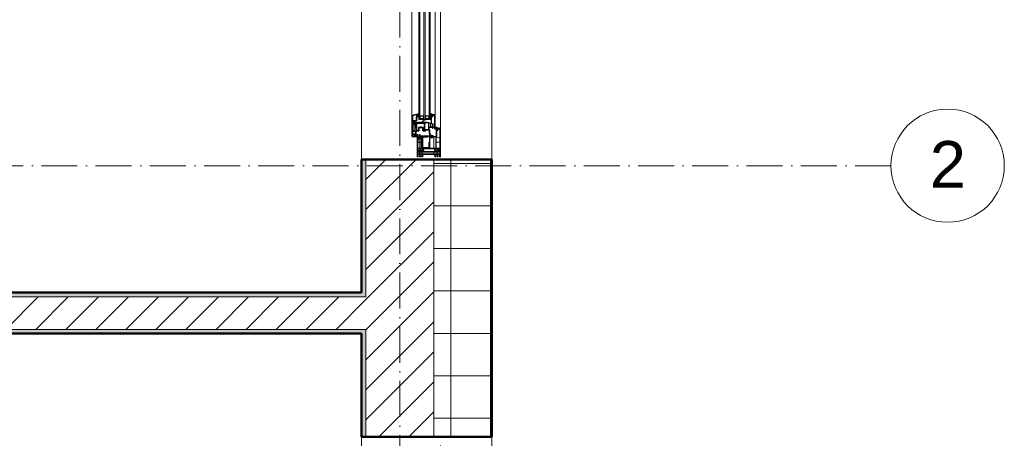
# Model space of a CAD drawing. Header units: millimetres. Extents: x -175722 to -110961, y 52375 to 104640.
# Tile 122 of 181: x -154603 to -154255, y 80613 to 80760. Entities that reach past the tile are written whole.
import ezdxf

# ---------------------------------------------------------------- set-up
doc = ezdxf.new("R2010")
doc.units = ezdxf.units.MM
doc.linetypes.add('Linia siatki', pattern=[19.05, 12.7, -3.175, 0, -3.175])
for name, color, linetype, lineweight in [('A-DETL-GENF', 92, 'Continuous', 5), ('A-GLAZ', 151, 'Continuous', 5), ('A-WALL', 113, 'Continuous', 5), ('A-WALL-PATT', 111, 'Continuous', 50), ('I-WALL', 2, 'Continuous', 5), ('S-GRID', 1, 'Continuous', 5), ('S-GRID-IDEN', 1, 'Continuous', 5)]:
    doc.layers.add(name, color=color, linetype=linetype, lineweight=lineweight)
doc.styles.add('Arial_2', font='arial.ttf', dxfattribs={"height": 100})
pattern_1 = [(37.5, (-124135.7194, 82209.6026), (-0.2031655, 6.2155416), [0.1676, -4.7356, 0.1676, -5.3162, -5.2419]), (37.5, (-124135.7194, 82209.6026), (-0.2031655, 6.2155416), [-10.3871, 0.1676, -5.0743]), (7.5, (-124135.719, 82209.603), (5.7089758, 9.103654), [0.1676, -2.4775, 0.1676, -4.2517, -1.6935]), (7.5, (-124135.719, 82209.603), (5.7089758, 9.103654), [-7.0645, 0.1676, -1.5259]), (327.5, (-124139.687, 82209.6026), (10.0456335, 0.0182419), [0.1676, -1.4453, 0.1676, -5.6388, -7.5806]), (327.5, (-124139.687, 82209.6026), (10.0456335, 0.0182419), [-7.4193, 0.1676, -7.413]), (317.5, (-124139.687, 82209.603), (9.697195, 2.831187), [0.1676, -0.6388, 0.1676, -3.6388, -4.3548]), (317.5, (-124139.687, 82209.603), (9.697195, 2.831187), [-4.6129, 0.1676, -4.1872])]
pattern_2 = [(45, (-124135.7194, 82209.603), (-5.3033009, 5.3033009), [])]

# ---------------------------------------------------------------- blocks, each defined once
blk = doc.blocks.new('Windows_Gealan_S9000_One-Piece-Window-Turn-Tilt - Windows_Gealan_S9000_One-Piece-Window-Turn-Tilt-2443781-PARTER')
at = {"layer": 'A-DETL-GENF'}
for p, q in [((668.6, 43.9), (666, 34.4)), ((668.9, 35.4), (669.4, 37.4)), ((670.3, 34.9), (669.3, 34.9)), ((670, 37.9), (674.8, 37.9)), ((670.3, 34.1), (670.3, 34.9)), ((673.8, 34.8), (670.3, 34.8)), ((670.3, 34.8), (670.3, 34)), ((671.2, 43.2), (670.5, 40.7)), ((671, 40.1), (674.8, 40.1)), ((674.7, 34.9), (673.8, 34.9)), ((673.8, 34.9), (673.8, 34.1)), ((673.8, 34.1), (673.8, 34.8)), ((750, 48.4), (674.3, 48.4)), ((702.3, 45.7), (674.3, 45.7)), ((675.3, 37.4), (675.3, 35.5)), ((677.5, 37.4), (677.5, 36.1)), ((678, 35.6), (698.4, 35.6)), ((700.7, 35.4), (702.8, 45)), ((703.8, 45), (701.4, 33.7)), ((717.6, 45.7), (704.6, 45.7)), ((718.1, 33.6), (718.1, 45.2)), ((718.8, 45.2), (718.8, 33.6)), ((739.3, 45.7), (719.3, 45.7)), ((739.8, 33.6), (739.8, 45.2)), ((742, 39.7), (742, 44.9)), ((742, 31.2), (742, 35.9)), ((742.5, 45.4), (746, 45.4)), ((742.5, 36.5), (746, 37.1)), ((750, 40.6), (742.6, 39.2)), ((746.2, 44.8), (743.2, 43.4)), ((743.2, 43.4), (745.2, 43.4)), ((745.2, 41.2), (743.2, 41.2)), ((743.2, 41.2), (746.2, 39.6)), ((745.2, 43.4), (746.2, 43.7)), ((746.2, 40.9), (745.2, 41.2)), ((746, 45.4), (746, 44.4)), ((746, 44.4), (750, 44.4)), ((746, 37.1), (746, 35.9)), ((746, 35.9), (750, 35.9)), ((751.1, 44.2), (746.2, 44.8)), ((746.2, 43.7), (751.1, 43.1)), ((751.1, 42.1), (746.2, 40.9)), ((746.2, 39.6), (751.1, 40.9)), ((750, 44.4), (750, 48.4)), ((750, 48.4), (750, 47.4)), ((770, 48.4), (750, 48.4)), ((750, 47.4), (751.1, 46.7)), ((750, 35.9), (750, 40.6)), ((751.1, 46.7), (751.1, 44.2)), ((751.1, 43.1), (751.1, 42.1)), ((751.1, 40.9), (751.1, -10)), ((753.4, 36.1), (753.4, 46.1)), ((753.4, 46.1), (759.7, 46.1)), ((759.7, 36.1), (753.4, 36.1)), ((753.4, 25.3), (753.4, 35.3)), ((753.4, 35.3), (759.7, 35.3)), ((759.7, 46.1), (759.7, 36.1)), ((759.7, 35.3), (759.7, 25.3)), ((762, 39.1), (762, 45.4)), ((762, 45.4), (766, 45.4)), ((770, 40.6), (762, 39.1)), ((762, 36.6), (766, 37.3)), ((762, 30.6), (762, 36.6)), ((766, 45.4), (766, 44.4)), ((766, 44.4), (770, 44.4)), ((766, 37.3), (766, 35.9)), ((766, 35.9), (769, 36.4)), ((770, 44.4), (770, 48.4)), ((770, 37.6), (770, 40.6)), ((617.9, 14.9), (617.4, 12.5)), ((617.8, 11.9), (621.6, 11.9)), ((621.3, 14.9), (617.9, 14.9)), ((620.6, 25.4), (618, 15.9)), ((618.8, 14.9), (621.3, 14.9)), ((620.8, 12.7), (621.6, 12.7)), ((620.9, 16.9), (621.4, 18.9)), ((622.3, 16.4), (621.3, 16.4)), ((621.3, 14.9), (622.3, 15.6)), ((622.3, 15.4), (621.3, 14.9)), ((622, 19.4), (626.8, 19.4)), ((622.3, 15.6), (622.3, 16.4)), ((625.8, 16.3), (622.3, 16.3)), ((622.3, 16.3), (622.3, 15.4)), ((622.5, 22.2), (623.2, 24.7)), ((626.8, 21.6), (623, 21.6)), ((624.1, 13.9), (624.9, 14.2)), ((624.9, 14.2), (633.3, 14.2)), ((626.8, 16.4), (625.8, 16.4)), ((625.8, 16.4), (625.8, 15.6)), ((625.8, 15.4), (625.8, 16.3)), ((625.8, 15.6), (626.8, 14.9)), ((626.8, 14.9), (625.8, 15.4)), ((625.8, 7.9), (625.8, -6.1)), ((672, 29.9), (626.3, 29.9)), ((626.3, 27.2), (654.3, 27.2)), ((626.8, 14.9), (650.5, 14.9)), ((633.9, 14.9), (626.8, 14.9)), ((632.1, 6.7), (627, 6.7)), ((627, 6.7), (627, -4.9)), ((627.3, 18.8), (627.3, 16.9)), ((629.5, 17.6), (629.5, 18.9)), ((650.5, 17.1), (630, 17.1)), ((634.4, 4.4), (632.1, 6.7)), ((635.6, 4.9), (632.6, 7.9)), ((634.4, -2.7), (634.4, 4.4)), ((635.6, -3.1), (635.6, 4.9)), ((650.9, 14.2), (648.1, 0.9)), ((648.1, 0.9), (648.1, -41.8)), ((651.4, 5.7), (650.3, 0.6)), ((650.3, 0.6), (650.3, -5.3)), ((651.8, 7.9), (652.9, 12.7)), ((673.9, 6.2), (652, 6.2)), ((664.3, 7.3), (652.3, 7.3)), ((654.8, 26.5), (652.7, 16.9)), ((654.3, 19.6), (653.2, 14.5)), ((653.4, 13.2), (664.3, 13.2)), ((653.7, 13.9), (664.3, 13.9)), ((655.9, 26.8), (654.7, 21.5)), ((664.3, 20.2), (655, 20.2)), ((655.2, 20.9), (664.3, 20.9)), ((664.3, 27.2), (656.3, 27.2)), ((664.8, 21.4), (664.8, 26.7)), ((664.8, 14.4), (664.8, 19.7)), ((664.8, 12.7), (664.8, 7.8)), ((665.9, 33.4), (665.2, 30.5)), ((669.3, 33.4), (665.9, 33.4)), ((666.8, 33.4), (669.3, 33.4)), ((667, 21.5), (667, 26.4)), ((667, 8.9), (667, 19.5)), ((667.5, 26.9), (672, 26.9)), ((670, 21), (667.5, 21)), ((667.5, 20), (670, 20)), ((677.5, 8.4), (667.5, 8.4)), ((669.5, 30.7), (668.6, 30.7)), ((669.3, 33.4), (670.3, 34.1)), ((670.3, 34), (669.3, 33.4)), ((670, 20), (670, 21)), ((672, 26.9), (672, 29.9)), ((672.7, 32.7), (675.3, 32.7)), ((673.8, 34.1), (674.8, 33.4)), ((674.8, 33.3), (673.8, 34.1)), ((674.4, -6.3), (674.4, 5.7)), ((674.8, 33.4), (698.2, 33.4)), ((675.8, 33.3), (674.8, 33.3)), ((675.7, 8.7), (677.4, 8.4)), ((677.8, 10.5), (675.8, 10.3)), ((676.6, -4.1), (676.6, 6.2)), ((676.9, 6.9), (677.5, 7.5)), ((677.4, 8.4), (680.4, 8.5)), ((677.5, 7.5), (677.5, 8.4)), ((693, 12.3), (680, 10.7)), ((680.4, 8.5), (695.3, 10.1)), ((693.9, 17.8), (693.5, 12.9)), ((694.7, 20), (693.9, 17.8)), ((695.3, 20.5), (694.7, 20)), ((695.3, 10.1), (696.1, 10.1)), ((696.1, 11.6), (695.5, 13.3)), ((696.1, 19.3), (695.6, 18.2)), ((695.6, 18.2), (696.1, 19.3)), ((695.9, 14), (696.9, 14)), ((697.4, 16.5), (696, 16.5)), ((696, 15.1), (697.4, 15.1)), ((698.9, 32.5), (696.1, 19.3)), ((696.1, 19.3), (696.1, 20.8)), ((696.1, 17.5), (697.1, 17.5)), ((696.9, 17.5), (696.1, 17.5)), ((696.1, 12.6), (696.1, -23.3)), ((696.1, 10.1), (696.1, 11.6)), ((697, 13.9), (696.4, 13.3)), ((697.6, 17.9), (697.6, 18.7)), ((697.6, 12.8), (697.6, 13.6)), ((698.1, 19.3), (700.1, 19.3)), ((700.1, 12.3), (698.1, 12.3)), ((699.7, 16.1), (698.3, 17.9)), ((698.3, 13.6), (699.7, 15.4)), ((698.3, 9.6), (698.3, -18.7)), ((718, 10.1), (698.8, 10.1)), ((698.8, -14), (698.8, 2.5)), ((698.8, 2.5), (700.8, 2.5)), ((699.4, 24.3), (698.9, 22.1)), ((701, 32), (699.7, 25.9)), ((739.4, 24.7), (699.8, 24.7)), ((700.2, 25.4), (739.4, 25.4)), ((700.6, 18.7), (700.6, 12.7)), ((700.8, 2.5), (700.8, -14)), ((739.4, 32.4), (701.5, 32.4)), ((701.9, 33.1), (717.6, 33.1)), ((702.8, 18.8), (702.8, 12.1)), ((703.7, 11.2), (739, 11.2)), ((718.5, 8.3), (718.5, 9.6)), ((719.3, 33.1), (739.3, 33.1)), ((719.5, 9.6), (719.5, 8.3)), ((739.2, 10.1), (720, 10.1)), ((720.3, 9.5), (736.8, 9.5)), ((720.3, 7.5), (720.3, 9.5)), ((736.8, 7.5), (720.3, 7.5)), ((737.3, -14), (737.3, 7)), ((739.3, 7), (739.3, -14)), ((739.8, 25.8), (739.8, 31.9)), ((739.8, 11.9), (739.8, 24.2)), ((739.8, -18.6), (739.8, 9.5)), ((742, 29.7), (749.1, 31)), ((742, 29.7), (749.1, 31)), ((746.9, 29.7), (742, 28.8)), ((742, 28.8), (742, 29.7)), ((746.9, 29.7), (742, 28.8)), ((742, 28.8), (742, 29.7)), ((742, -13.2), (742, 27.3)), ((750, 32.1), (742.6, 30.7)), ((742.6, 28), (746, 28.6)), ((746, 28.6), (746, 27.4)), ((746, 27.4), (749.5, 28)), ((746.9, 28.4), (746.9, 29.7)), ((746.9, 28.4), (746.9, 29.7)), ((749.1, 28.8), (746.9, 28.4)), ((749.1, 28.8), (746.9, 28.4)), ((749.1, 31), (749.1, 28.8)), ((749.1, 31), (749.1, 28.8)), ((749.1, 31), (749.1, 28.8)), ((750, 28.5), (750, 32.1)), ((759.7, 25.3), (753.4, 25.3)), ((753.4, 24.5), (753.4, -16.5)), ((759.7, 24.5), (753.4, 24.5)), ((759.7, 24.5), (753.4, 24.5)), ((753.4, 24.5), (753.4, -16.5)), ((759.7, -16.5), (759.7, 24.5)), ((770, 32.1), (762, 30.6)), ((762, -13.1), (762, 27.3)), ((762.8, 28.2), (766, 28.8)), ((766, 28.8), (766, 27.4)), ((766, 27.4), (769, 27.9)), ((770, 29.1), (770, 32.1)), ((617, -28.9), (618, -31)), ((619, -29.2), (617.7, -28.2)), ((618, -31.2), (618, -32.1)), ((618, -32.1), (621.9, -46.7)), ((621, -30.6), (618.5, -30.6)), ((618.7, -30.6), (621, -30.6)), ((620.9, -34.7), (620.4, -32.8)), ((620.9, -32.1), (622, -32.1)), ((621, -30.6), (622, -31.4)), ((622, -31.3), (621, -30.6)), ((622, -32.1), (622, -31.3)), ((622, -31.4), (622, -32.2)), ((625.5, -31.4), (626.5, -30.6)), ((626.5, -30.6), (625.5, -31.3)), ((625.5, -31.3), (625.5, -32.1)), ((625.5, -32.2), (625.5, -31.4)), ((625.5, -32.1), (628, -32.1)), ((625.8, -10.1), (625.8, -24.1)), ((627.5, -29.6), (626, -29.6)), ((626.5, -30.6), (628.8, -30.6)), ((629.3, -30.6), (626.5, -30.6)), ((627, -4.9), (632.1, -4.9)), ((632.1, -11.3), (627, -11.3)), ((627, -11.3), (627, -22.9)), ((627, -22.9), (632.1, -22.9)), ((628.7, -32.6), (629.2, -34.5)), ((631, -35.1), (629.9, -31.1)), ((632.1, -4.9), (634.4, -2.7)), ((634.4, -13.6), (632.1, -11.3)), ((632.1, -22.9), (634.4, -20.7)), ((632.6, -6.1), (635.6, -3.1)), ((635.6, -13.1), (632.6, -10.1)), ((632.6, -24.1), (635.6, -21.1)), ((634.4, -20.7), (634.4, -13.6)), ((635.6, -21.1), (635.6, -13.1)), ((648.1, -16.1), (648.1, -14.4)), ((650.3, -7.3), (650.3, -39.5)), ((650.8, -5.8), (652.8, -5.8)), ((652.8, -6.8), (650.8, -6.8)), ((650.8, -9.7), (650.8, -34.7)), ((652.8, -34.7), (652.8, -9.7)), ((677.3, -7.2), (653.3, -7.2)), ((653.3, -9.2), (677.3, -9.2)), ((665.8, -24), (664.4, -23.2)), ((664.5, -19), (665.9, -18.2)), ((665.7, -21.6), (665.7, -20.9)), ((666, -18), (666, -15.5)), ((666, -26.7), (666, -24.4)), ((668.2, -26.7), (668.2, -15.6)), ((668.7, -15), (672.5, -15)), ((672.5, -27.2), (668.7, -27.2)), ((670.7, -29.4), (668.7, -29.4)), ((674.8, -15), (678, -15)), ((678, -27.2), (674.8, -27.2)), ((677.5, -6.8), (674.9, -6.8)), ((676.3, -34.5), (676.3, -33.8)), ((677.3, -33.6), (676.5, -33.6)), ((677.3, -34.6), (676.5, -34.6)), ((679, -4.6), (677.2, -4.6)), ((677.3, -9.2), (677.3, -7.2)), ((677.8, -10.3), (677.8, -7.1)), ((677.8, -33.1), (677.8, -31.9)), ((678, -15), (678, -13)), ((678, -13), (680, -13)), ((678, -29.2), (678, -27.2)), ((680, -29.2), (678, -29.2)), ((680, -13), (680, -5.7)), ((680, -37.1), (680, -29.2)), ((696.1, -23.3), (692, -22.9)), ((692, -22.9), (692, -26.8)), ((692, -26.8), (697.5, -25.9)), ((693.5, -30.6), (692, -31.6)), ((692, -31.6), (692, -33.1)), ((693, -34.1), (750, -34.1)), ((699.2, -34.1), (693, -34.1)), ((696.8, -30.6), (693.5, -30.6)), ((696.8, -31.4), (696.8, -30.6)), ((699.2, -31.4), (696.8, -31.4)), ((698.3, -20.5), (698.3, -21.9)), ((705.6, -20.2), (698.5, -20.2)), ((698.8, -19.1), (718, -19.1)), ((699.8, -30.8), (699.2, -31.4)), ((699.8, -25.3), (699.8, -30.8)), ((701.3, -14.5), (736.8, -14.5)), ((736.8, -16.5), (701.3, -16.5)), ((702, -25.6), (702, -30.9)), ((702.2, -24.4), (705.6, -24.4)), ((705.5, -25.1), (702.5, -25.1)), ((702.5, -31.4), (705.5, -31.4)), ((706, -24), (706, -20.7)), ((706, -30.9), (706, -25.6)), ((706.7, -20.7), (706.7, -23.9)), ((706.7, -25.6), (706.7, -30.9)), ((718.2, -20.2), (707.2, -20.2)), ((707.2, -24.4), (718.2, -24.4)), ((718.2, -25.1), (707.2, -25.1)), ((714.9, -31.4), (718.2, -31.4)), ((718.5, -18.6), (718.5, -17.4)), ((718.7, -23.9), (718.7, -20.7)), ((718.7, -30.9), (718.7, -25.6)), ((719.4, -20.7), (719.4, -23.9)), ((719.4, -25.6), (719.4, -30.9)), ((719.5, -17.4), (719.5, -18.7)), ((739.3, -20.2), (719.9, -20.2)), ((719.9, -24.4), (739.3, -24.4)), ((739.3, -25.1), (719.9, -25.1)), ((719.9, -31.4), (739.3, -31.4)), ((720, -19.1), (739.3, -19.1)), ((739.8, -23.9), (739.8, -20.7)), ((739.8, -30.9), (739.8, -25.6)), ((746.9, -15.5), (742, -14.6)), ((742, -14.6), (742, -15.5)), ((742, -15.5), (749.1, -16.8)), ((742, -21.7), (742, -17)), ((746.9, -24), (742, -23.1)), ((742, -23.1), (742, -24)), ((742, -24), (749.1, -25.3)), ((742, -30.6), (742, -25.5)), ((746, -14.4), (742.5, -13.8)), ((746, -22.9), (742.5, -22.3)), ((746, -31.1), (742.5, -31.1)), ((742.6, -16.5), (750, -17.8)), ((742.6, -25), (750, -26.3)), ((743.4, -12.7), (744.9, -14.2)), ((751.1, -10), (743.6, -12)), ((745.5, -14), (745.8, -13.2)), ((745.8, -13.2), (751.1, -11.7)), ((749.5, -13.8), (746, -13.1)), ((746, -13.1), (746, -14.4)), ((750, -21.6), (746, -21.6)), ((746, -21.6), (746, -22.9)), ((750, -30.1), (746, -30.1)), ((746, -30.1), (746, -31.1)), ((749.1, -14.6), (746.9, -14.2)), ((746.9, -14.2), (746.9, -15.5)), ((749.1, -22.5), (746.9, -22.5)), ((746.9, -22.5), (746.9, -24)), ((749.1, -16.8), (749.1, -14.6)), ((749.1, -25.3), (749.1, -22.5)), ((751.1, -23.9), (749.2, -26.5)), ((749.2, -29.9), (751.1, -32.5)), ((751.1, -14.3), (750, -15.4)), ((750, -17.8), (750, -14.4)), ((750, -15.4), (751.1, -16.5)), ((750, -26.3), (750, -21.6)), ((750, -34.1), (750, -30.1)), ((751.1, -32.5), (750, -33.1)), ((750, -33.1), (750, -34.1)), ((750, -34.1), (770, -34.1)), ((750.1, -26.7), (751.1, -25.3)), ((751.1, -31.2), (750.1, -29.8)), ((751.1, -11.7), (751.1, -14.3)), ((751.1, -16.5), (751.1, -32.5)), ((751.1, -25.3), (751.1, -23.9)), ((751.1, -32.5), (751.1, -31.2)), ((753.4, -16.5), (759.7, -16.5)), ((759.7, -17.7), (753.4, -17.7)), ((753.4, -17.7), (753.4, -24.4)), ((753.4, -24.4), (759.7, -24.4)), ((759.7, -25.2), (753.4, -25.2)), ((753.4, -25.2), (753.4, -31.8)), ((753.4, -31.8), (759.7, -31.8)), ((759.7, -24.4), (759.7, -17.7)), ((759.7, -31.8), (759.7, -25.2)), ((762, -22.4), (762, -16.4)), ((762, -16.4), (770, -17.8)), ((766, -23.1), (762, -22.4)), ((762, -31.1), (762, -24.9)), ((762, -24.9), (770, -26.3)), ((766, -31.1), (762, -31.1)), ((766, -14.6), (762.8, -14)), ((769, -13.7), (766, -13.1)), ((766, -13.1), (766, -14.6)), ((770, -21.6), (766, -21.6)), ((766, -21.6), (766, -23.1)), ((770, -30.1), (766, -30.1)), ((766, -30.1), (766, -31.1)), ((770, -17.8), (770, -14.9)), ((770, -26.3), (770, -21.6)), ((770, -34.1), (770, -30.1)), ((628.7, -35.1), (621.5, -35.1)), ((623.8, -46.2), (621.5, -37.6)), ((622, -36.9), (629.5, -36.9)), ((641.3, -49.1), (627.7, -49.1)), ((627.7, -51.1), (644, -51.1)), ((629.5, -36.9), (630.4, -37.4)), ((630.4, -37.4), (640, -37.4)), ((643.7, -35.6), (631.6, -35.6)), ((640.5, -37.8), (641.7, -42.5)), ((643.4, -42.3), (641.8, -36.6)), ((641.8, -36.6), (643.7, -36.6)), ((641.9, -43.8), (641.9, -48.5)), ((643.5, -45.5), (643.5, -43.5)), ((650.4, -44.2), (643.5, -45.5)), ((643.7, -36.6), (643.7, -35.6)), ((644, -51.1), (643.9, -48.9)), ((643.9, -48.9), (647.5, -49.3)), ((648.1, -41.8), (644, -41.4)), ((644, -41.4), (644, -45.3)), ((650, -45.5), (644, -46.6)), ((644, -46.6), (644, -47.7)), ((644, -47.7), (647.2, -48.1)), ((645.7, -49), (644, -50.1)), ((645, -52.6), (697.5, -52.6)), ((648.8, -49), (645.7, -49)), ((647.2, -48.1), (650, -46.5)), ((647.5, -49.3), (651, -47.3)), ((648.8, -49.8), (648.8, -49)), ((651.2, -49.8), (648.8, -49.8)), ((650, -46.5), (650, -45.5)), ((650.8, -40), (658.6, -39.3)), ((651, -47.3), (651, -44.7)), ((651.8, -49.3), (651.2, -49.8)), ((651.8, -43.8), (651.8, -49.3)), ((652.9, -41.1), (653.8, -41.8)), ((677.9, -38.6), (653, -40.8)), ((677.3, -35.2), (653.3, -35.2)), ((653.3, -37.2), (677.3, -37.2)), ((654.5, -43.8), (654.5, -43.2)), ((654.5, -45.5), (654.5, -49.4)), ((655, -44.3), (678.4, -44.3)), ((678.4, -45), (655, -45)), ((655, -49.9), (678.4, -49.9)), ((658.8, -39), (658.8, -37.4)), ((659.6, -37.3), (659, -37.3)), ((659.8, -37.5), (659.8, -39)), ((660, -39.2), (677.4, -37.6)), ((677.3, -37.2), (677.3, -35.2)), ((677.8, -37.3), (677.8, -35.1)), ((678.9, -43.8), (678.9, -39.5)), ((678.9, -49.4), (678.9, -45.5)), ((680.4, -40.3), (680.4, -49.4)), ((691.6, -37.6), (680.5, -37.6)), ((688.4, -39.8), (680.9, -39.8)), ((680.9, -49.9), (688.4, -49.9)), ((688.9, -49.4), (688.9, -40.3)), ((689.9, -49.4), (689.9, -45.3)), ((690.4, -44.8), (696.8, -44.8)), ((696.8, -49.9), (690.4, -49.9)), ((690.5, -37.7), (691.6, -37.7)), ((693.4, -37), (691.1, -37)), ((691.1, -42.1), (691.1, -39.1)), ((691.1, -39.1), (692.6, -39.1)), ((692.6, -38.4), (691.6, -37.6)), ((691.6, -37.7), (692.6, -38.2)), ((697.1, -42.6), (691.6, -42.6)), ((692.6, -38.2), (692.6, -39.1)), ((692.6, -39.1), (692.6, -38.4)), ((692.6, -39.1), (696.1, -39.1)), ((693.3, -34.8), (695.5, -34.8)), ((695.8, -36), (695, -35.9)), ((697.1, -36.7), (695, -36.5)), ((698.6, -37.1), (695, -37.1)), ((695.5, -34.8), (696, -35.4)), ((697.1, -37.6), (696.1, -38.3)), ((696.1, -38.2), (697.1, -37.7)), ((696.1, -39.1), (696.1, -38.2)), ((696.1, -38.3), (696.1, -39.1)), ((696.1, -39.1), (697.6, -39.1)), ((697, -35.5), (697.6, -36)), ((700, -37.6), (697.1, -37.6)), ((697.1, -37.7), (699.5, -37.7)), ((698.9, -34.9), (697.2, -34.9)), ((697.3, -45.3), (697.3, -49.4)), ((697.6, -39.1), (697.6, -42.1)), ((698.6, -36.3), (698.6, -37.1)), ((699.5, -37.7), (699.8, -34.8)), ((700, -50.1), (700, -37.6))]:
    blk.add_line(p, q, dxfattribs=at)
for centre, radius, start, end in [((674.3, 42.4), 6, 90, 165), ((669.3, 35.3), 0.449, 165, 270), ((670, 37.2), 0.672, 90, 165), ((671, 40.6), 0.5, 165, 270), ((674.3, 42.4), 3.3, 90, 165), ((674.7, 35.5), 0.611, 270, 360), ((674.8, 37.4), 2.7, 360, 90), ((674.8, 37.4), 0.5, 0, 90), ((678, 36.1), 0.5, 180, 270), ((698.4, 32.9), 2.7, 55.6149, 90), ((700.2, 35.5), 0.5, 235.6149, 348), ((702.3, 45.2), 0.5, 348, 90), ((704.6, 44.9), 0.797, 90, 168), ((717.6, 45.2), 0.5, 0, 90), ((719.3, 45.2), 0.5, 90, 180), ((739.3, 45.2), 0.5, 0, 90), ((742.5, 44.9), 0.5, 90, 180), ((742.5, 39.7), 0.5, 180, 280), ((742.6, 35.9), 0.587, 100, 180), ((768.8, 37.6), 1.25, 280, 0), ((617.8, 12.4), 0.5, 167.3698, 270), ((618.8, 15.7), 0.84, 165, 270), ((620.8, 13.3), 0.655, 56.164, 270), ((626.3, 23.9), 6, 90, 165), ((621.3, 16.8), 0.457, 165, 270), ((627.7, 23.6), 11.7, 236.164, 247.8748), ((622, 18.7), 0.632, 90, 165), ((621.6, 31.9), 19.2, 270, 275.1538), ((621.6, 31.9), 20, 270, 279.4614), ((623, 22.1), 0.5, 165, 270), ((626.3, 23.9), 3.3, 90, 165), ((624.3, 13.6), 0.364, 120, 247.0046), ((632, 31.9), 20.2, 247.0046, 249.5002), ((624.8, 12.5), 0.4, 279.4614, 70.1466), ((626.8, 18.9), 2.7, 0, 90), ((626.8, 18.8), 0.503, 360, 90), ((626.8, 16.9), 0.502, 270, 360), ((630, 17.6), 0.5, 180, 270), ((633.3, 14.8), 0.611, 270, 8.4322), ((650.5, 14.4), 2.7, 55.8788, 90), ((650.5, 14.4), 0.5, 348, 90), ((652, 5.5), 0.616, 90, 168), ((652.3, 7.8), 0.5, 168, 270), ((652.2, 17), 0.5, 235.8788, 348), ((653.4, 12.6), 0.522, 90, 168), ((653.7, 14.4), 0.5, 168, 270), ((654.3, 26.7), 0.5, 348, 90), ((655, 19.4), 0.706, 90, 168), ((655.2, 21.4), 0.5, 168, 270), ((656.3, 26.7), 0.429, 90, 168), ((664.3, 26.7), 0.5, 0, 90), ((664.3, 21.4), 0.5, 270, 0), ((664.3, 19.7), 0.5, 0, 90), ((664.3, 14.4), 0.5, 270, 0), ((664.3, 12.7), 0.5, 0, 90), ((664.3, 7.8), 0.528, 270, 0), ((665.7, 30.4), 0.5, 167.3698, 240.6771), ((666.8, 34.2), 0.826, 165, 270), ((667.5, 26.4), 0.5, 90, 180), ((667.5, 21.5), 0.5, 180, 270), ((667.5, 19.5), 0.5, 90, 180), ((667.5, 8.9), 0.5, 180, 270), ((668.6, 31.6), 0.911, 56.415, 270), ((675.6, 42.1), 11.7, 236.415, 250.9447), ((669.5, 49.9), 19.2, 270, 276.8453), ((669.5, 49.9), 20, 275.6642, 281.3285), ((671.8, 30.9), 0.114, 276.8453, 70.9447), ((672.7, 32.1), 0.579, 90, 248.7132), ((675.7, 39.8), 8.9, 248.7132, 255.3538), ((673.3, 30.7), 0.5, 281.3285, 75.3538), ((673.9, 5.7), 0.5, 0, 90), ((675.8, 9.5), 0.837, 93.2146, 258.9607), ((675.3, 33.3), 0.6, 270, 9.4413), ((677.6, 6.2), 1.01, 135, 180), ((677.9, 9.4), 1.09, 46.5231, 93.2146), ((679, 10.5), 0.5, 226.5231, 327.3321), ((680.2, 9.7), 0.924, 97.3726, 147.3321), ((692.9, 13), 0.643, 277.3726, 355.513), ((696, 19.8), 1.02, 85.6787, 135), ((696, 15.8), 0.7, 90, 270), ((695.9, 13.5), 0.5, 91.0535, 199.2148), ((696.1, 18), 0.5, 157.8461, 268.9465), ((696.1, 18), 0.5, 157.8461, 268.9465), ((697.1, 12.6), 0.978, 132.3501, 180), ((696.9, 18.3), 0.82, 268.9465, 325.1865), ((696.9, 13.2), 0.82, 34.8135, 91.0535), ((697.3, 13.6), 0.346, 0, 132.3501), ((697.1, 17.9), 0.455, 259.2528, 0), ((697.4, 15.8), 0.7, 270, 90), ((698.1, 18.7), 0.523, 90, 180), ((697.9, 17.6), 0.431, 40.1698, 145.1865), ((697.9, 13.9), 0.431, 214.8135, 319.8302), ((698.1, 12.8), 0.504, 180, 270), ((698.2, 32.6), 0.727, 348, 90), ((698.8, 9.6), 0.5, 90, 180), ((699.5, 21.9), 0.551, 168, 281.2558), ((699.8, 24.2), 0.43, 90, 168), ((700.1, 18.8), 2.7, 0, 101.2558), ((700.2, 25.8), 0.464, 168, 270), ((699.4, 15.8), 0.5, 312.7094, 47.2906), ((700.1, 18.7), 0.511, 360, 90), ((700.1, 12.7), 0.497, 270, 0), ((701.5, 31.8), 0.502, 90, 168), ((701.9, 33.6), 0.5, 168, 270), ((703.7, 12.1), 0.929, 180, 270), ((717.6, 33.6), 0.5, 270, 0), ((718, 9.6), 0.5, 0, 90), ((719, 8.3), 0.5, 180, 0), ((719.3, 33.6), 0.5, 180, 270), ((720, 9.6), 0.5, 90, 180), ((736.8, 7), 2.5, 360, 90), ((736.8, 7), 0.5, 0, 90), ((739, 11.9), 0.798, 270, 0), ((739.2, 9.5), 0.559, 0, 90), ((739.3, 33.6), 0.5, 270, 0), ((739.4, 31.9), 0.439, 0, 90), ((739.4, 25.8), 0.442, 270, 0), ((739.4, 24.2), 0.448, 0, 90), ((742.5, 31.2), 0.5, 180, 280), ((742.7, 27.3), 0.691, 100, 180), ((749.4, 28.5), 0.566, 280, 0), ((763, 27.3), 1, 100, 180), ((768.8, 29.1), 1.25, 280, 360), ((617.4, -28.6), 0.494, 58.8215, 209.9742), ((618.7, -31.4), 0.825, 88.4007, 145.5993), ((618.5, -31.2), 0.529, 90, 180), ((623, -13), 16.7, 255.7835, 264.1888), ((620.9, -32.6), 0.5, 90, 195), ((621.6, -33.1), 1.03, 67.8487, 167.3013), ((621.5, -34.5), 0.628, 195, 270), ((621.6, -33.1), 1.03, 252.5465, 295.1691), ((623.7, -25.4), 4.81, 241.2886, 299.054), ((623.6, -35.6), 2.16, 41.6463, 135.4955), ((623.2, -28.8), 0.514, 97.6887, 280.1045), ((625.2, -43.6), 15.4, 79.1305, 97.6887), ((624.8, -37.8), 8.62, 71.3755, 100.1045), ((625.8, -33.2), 1.09, 238.0208, 104.9613), ((628, -32.8), 0.653, 15, 90), ((627.6, -30.1), 1.78, 1.9428, 72.1213), ((628.7, -34.6), 0.5, 270, 15), ((628.8, -30.1), 0.542, 270, 1.9428), ((629.3, -31.2), 0.624, 15, 90), ((640.3, -5.8), 0.25, 352.6392, 172.6392), ((649.8, -6.2), 9.71, 177.4591, 243.9503), ((649.6, -5.9), 8.98, 179.8874, 250.7793), ((642.4, -21.4), 7.18, 44.9256, 63.9503), ((646.9, -13.5), 0.862, 250.7793, 315.3386), ((647.8, -14.4), 0.342, 360, 135.3386), ((647.7, -16.1), 0.373, 224.9256, 360), ((650.8, -5.3), 0.5, 180, 270), ((650.8, -7.3), 0.5, 90, 180), ((653.3, -9.7), 2.5, 90, 180), ((653.3, -34.7), 2.5, 180, 270), ((652.8, -6.3), 0.5, 270, 90), ((653.3, -9.7), 0.5, 90, 180), ((653.3, -34.7), 0.5, 180, 270), ((664.7, -22.7), 0.554, 71.2756, 238), ((664.8, -19.5), 0.595, 122, 272.3759), ((665, -21.6), 0.651, 251.2756, 0), ((664.9, -20.9), 0.802, 0, 92.3759), ((665.5, -24.4), 0.467, 0, 58), ((665.7, -18), 0.284, 302, 0), ((668.7, -15.5), 2.7, 79.1829, 180), ((668.7, -26.7), 2.7, 180, 270), ((668.7, -15.6), 0.512, 90, 180), ((668.7, -26.7), 0.535, 180, 270), ((670.3, -7.1), 5.9, 259.1829, 292.4698), ((670.7, -35.6), 6.14, 70.6401, 90), ((672.5, -13.8), 1.22, 270, 310.9509), ((672.5, -28.5), 1.22, 49.0491, 90), ((673.6, -15), 2.7, 65.257, 112.4698), ((673.6, -27.2), 2.7, 250.6401, 294.743), ((673.7, -15.2), 0.602, 48.0767, 130.9509), ((673.7, -27.1), 0.602, 229.0491, 311.9233), ((674.8, -13.9), 1.14, 228.0767, 270), ((674.8, -28.4), 1.14, 90, 131.9233), ((674.9, -6.3), 0.5, 180, 270), ((674.9, -12.1), 0.5, 245.257, 341.5112), ((674.9, -30.2), 0.5, 18.4888, 114.743), ((677.5, -13), 2.2, 94.9905, 161.5112), ((677.5, -29.3), 2.2, 198.4888, 267.4012), ((676.8, -34.1), 0.5, 90, 270), ((676.5, -33.8), 0.166, 90, 180), ((676.5, -34.5), 0.156, 180, 270), ((677.2, -4.1), 0.575, 180, 270), ((677.3, -10.3), 0.538, 274.9905, 0), ((677.3, -33.1), 0.5, 270, 0), ((677.3, -35.1), 0.5, 0, 90), ((677.4, -31.9), 0.419, 0, 87.4012), ((677.5, -7.1), 0.297, 0, 90), ((679, -5.7), 1, 0, 90), ((693, -33.1), 1, 180, 270), ((693, -34.6), 0.425, 90, 320.0547), ((698.7, -25.8), 1.25, 28.3576, 181.7838), ((698.8, -18.7), 0.487, 180, 270), ((698.5, -20.5), 0.227, 90, 180), ((698.8, -21.9), 0.469, 180, 268.9952), ((701.3, -14), 2.5, 180, 270), ((698.7, -25.8), 3.45, 28.9504, 88.9952), ((699.2, -34.7), 0.6, 355.5415, 90), ((701.3, -14), 0.5, 180, 270), ((702.2, -23.9), 0.523, 208.9504, 270), ((702.5, -25.6), 0.5, 90, 180), ((702.5, -30.9), 0.5, 180, 270), ((705.5, -25.6), 0.5, 0, 90), ((705.5, -30.9), 0.5, 270, 0), ((705.6, -20.7), 0.439, 0, 90), ((705.6, -24), 0.447, 270, 0), ((707.2, -20.7), 0.5, 90, 180), ((707.2, -23.9), 0.5, 180, 270), ((707.2, -25.6), 0.5, 90, 180), ((707.2, -30.9), 0.5, 180, 270), ((707.5, -30.5), 0.965, 253.3687, 319.9252), ((709, -31.5), 0.8, 25.3317, 156.8382), ((710.2, -30.9), 0.5, 205.3317, 334.6683), ((711.3, -31.5), 0.8, 25.3317, 154.6683), ((712.5, -30.9), 0.5, 205.3317, 334.6683), ((713.7, -31.5), 0.8, 24.7552, 154.6683), ((714.9, -30.9), 0.557, 204.7552, 270), ((718, -18.6), 0.517, 270, 0), ((718.2, -20.7), 0.5, 0, 90), ((718.2, -23.9), 0.5, 270, 0), ((718.2, -25.6), 0.5, 0, 90), ((718.2, -30.9), 0.5, 270, 0), ((719, -17.4), 0.5, 0, 180), ((719.9, -20.7), 0.5, 90, 180), ((719.9, -23.9), 0.5, 180, 270), ((719.9, -25.6), 0.5, 90, 180), ((719.9, -30.9), 0.5, 180, 270), ((720, -18.7), 0.482, 180, 270), ((736.8, -14), 2.5, 270, 0), ((736.8, -14), 0.5, 270, 0), ((739.3, -18.6), 0.55, 270, 0), ((739.3, -20.7), 0.5, 0, 90), ((739.3, -23.9), 0.5, 270, 0), ((739.3, -25.6), 0.5, 0, 90), ((739.3, -30.9), 0.5, 270, 0), ((742.6, -13.2), 0.587, 180, 260), ((742.5, -17), 0.5, 80, 180), ((742.6, -21.7), 0.631, 180, 260), ((742.5, -25.5), 0.5, 80, 180), ((742.5, -30.6), 0.5, 180, 270), ((743.7, -12.4), 0.38, 105, 224.5059), ((745.2, -13.9), 0.406, 224.5059, 343.3737), ((749.8, -28.2), 1.8, 109.1122, 250.8335), ((749.8, -28.2), 1, 111.7868, 248.2132), ((749, -26.2), 1.22, 291.7868, 334.3023), ((749, -30.3), 1.22, 25.6977, 68.2132), ((749.4, -14.4), 0.619, 0, 80), ((763, -13.1), 0.959, 180, 260), ((768.8, -14.9), 1.25, 360, 80), ((622, -37.4), 0.5, 90, 195), ((627.7, -45.1), 6, 195, 270), ((627.7, -45.1), 4, 195, 270), ((631.6, -35), 0.643, 195, 270), ((640, -37.9), 0.479, 15, 90), ((641.3, -48.5), 0.6, 270, 0), ((636.9, -43.8), 5, 0, 15), ((639.2, -43.5), 4.35, 0, 15), ((645, -51.6), 1, 180, 270), ((650.7, -44.3), 1.25, 28.3576, 167.836), ((650.8, -39.5), 0.5, 180, 275), ((650.5, -44.7), 0.481, 0, 100), ((653, -41), 0.185, 95, 236.5318), ((652.7, -43.2), 1.76, 0, 53), ((655, -43.8), 0.5, 180, 270), ((655, -45.5), 0.5, 90, 180), ((655, -49.4), 0.5, 180, 270), ((658.6, -39), 0.24, 275, 0), ((659, -37.4), 0.175, 90, 180), ((659.6, -37.5), 0.206, 0, 90), ((660, -39), 0.166, 180, 275), ((677.4, -37.3), 0.385, 275, 0), ((678, -39.5), 0.896, 0, 95), ((678.4, -43.8), 0.5, 270, 0), ((678.4, -45.5), 0.5, 0, 90), ((678.4, -49.4), 0.5, 270, 0), ((680.5, -37.1), 0.5, 180, 270), ((680.9, -40.3), 0.5, 90, 180), ((680.9, -49.4), 0.5, 180, 270), ((688.4, -40.3), 0.5, 0, 90), ((688.4, -49.4), 0.5, 270, 0), ((690.4, -45.3), 0.5, 90, 180), ((690.4, -49.4), 0.5, 180, 270), ((691.1, -37.6), 0.61, 90, 188.4868), ((691.6, -42.1), 0.5, 180, 270), ((693.4, -36.2), 0.719, 270, 344.0807), ((694.9, -36.6), 0.775, 82.9509, 164.0807), ((695, -36.8), 0.3, 82.9509, 270), ((695.8, -35.7), 0.314, 262.9509, 50.4217), ((696.8, -45.3), 0.5, 0, 90), ((696.8, -49.4), 0.5, 270, 0), ((697.2, -35.2), 0.339, 90, 230.0083), ((697.2, -36.2), 0.529, 262.9509, 25.6796), ((697.1, -42.1), 0.5, 270, 0), ((697.5, -50.1), 2.5, 270, 0), ((699.4, -36.3), 0.747, 112.3834, 175.5415), ((698.9, -35.3), 0.402, 292.3834, 90)]:
    blk.add_arc(centre, radius, start, end, dxfattribs=at)
at = {"layer": 'A-GLAZ'}
for p, q in [((780, 230), (-780, 230)), ((-750, 48.4), (750, 48.4)), ((-639, 29.9), (639, 29.9)), ((639, 11.9), (-639, 11.9)), ((-639, 7.9), (639, 7.9)), ((639, -28.1), (639, 11.9)), ((-639, -6.1), (639, -6.1)), ((-639, -10.1), (639, -10.1)), ((-639, -24.1), (639, -24.1)), ((-639, -28.1), (639, -28.1)), ((-652.3, -52.6), (645, -52.6)), ((-780, -230), (780, -230))]:
    blk.add_line(p, q, dxfattribs=at)
blk = doc.blocks.new('Siatka - 4 mm-108067-PARTER')
at = {"layer": 'S-GRID-IDEN'}
blk.add_circle((0, 0), 4, dxfattribs=at)
blk = doc.blocks.new('1')
at = {"layer": 'A-WALL-PATT', "lineweight": 5}
h = blk.add_hatch(dxfattribs=at)
h.set_pattern_fill('FP_1', color=256, scale=0.1, style=0, pattern_type=2)
h.set_pattern_definition(pattern_1)
h.paths.add_polyline_path([(-150288.15, 84717.75), (-150287.65, 84717.75), (-150287.65, 84887.25), (-150288.15, 84887.25), (-150288.15, 84737.75)])
h.paths.add_polyline_path([(-150287.65, 85043.25), (-150287.65, 85141.25), (-150288.15, 85141.25), (-150288.15, 85043.25)])
h.paths.add_polyline_path([(-150287.65, 85297.25), (-150287.65, 85395.25), (-150288.15, 85395.25), (-150288.15, 85297.25)])
h.paths.add_polyline_path([(-150288.15, 85551.25), (-150287.65, 85551.25), (-150287.65, 85649.25), (-150288.15, 85649.25)])
h.paths.add_polyline_path([(-150287.65, 85805.25), (-150287.65, 85903.25), (-150288.15, 85903.25), (-150288.15, 85805.25)])
h.paths.add_polyline_path([(-150288.15, 86059.25), (-150287.65, 86059.25), (-150287.65, 86509.25), (-150288.15, 86509.25), (-150288.15, 86508.75)])
h = blk.add_hatch(dxfattribs=at)
h.set_pattern_fill('FP_2', color=256, scale=0.1, style=0, pattern_type=2)
h.set_pattern_definition([(0, (-124135.72, 82209.603), (0, 15), []), (90, (-124135.72, 82209.603), (-15, 9e-16), [])])
h.paths.add_polyline_path([(-150288.15, 84737.75), (-150288.15, 84887.25), (-150308.15, 84887.25), (-150308.15, 84737.75), (-150301, 84737.75)])
h.paths.add_polyline_path([(-150308.15, 85043.25), (-150288.15, 85043.25), (-150288.15, 85141.25), (-150308.15, 85141.25), (-150308.15, 85067.25)])
h.paths.add_polyline_path([(-150301, 85297.25), (-150288.15, 85297.25), (-150288.15, 85395.25), (-150308.15, 85395.25), (-150308.15, 85297.25)])
h.paths.add_polyline_path([(-150308.15, 85551.25), (-150288.15, 85551.25), (-150288.15, 85649.25), (-150308.15, 85649.25), (-150308.15, 85567.1)])
h.paths.add_polyline_path([(-150308.15, 85805.25), (-150288.15, 85805.25), (-150288.15, 85903.25), (-150308.15, 85903.25), (-150308.15, 85900.34)])
h.paths.add_polyline_path([(-150288.15, 86059.25), (-150288.15, 86508.75), (-150308.15, 86508.75), (-150308.15, 86059.25), (-150301, 86059.25)])
h = blk.add_hatch(dxfattribs=at)
h.set_pattern_fill('FP_1', color=256, scale=0.1, style=0, pattern_type=2)
h.set_pattern_definition(pattern_1)
h.paths.add_polyline_path([(-150332.15, 84763.25), (-150332.15, 84887.25), (-150333.65, 84887.25), (-150333.65, 84763.25)])
h.paths.add_polyline_path([(-150333.65, 85043.25), (-150332.15, 85043.25), (-150332.15, 85112.75), (-150333.65, 85112.75), (-150333.65, 85067.25)])
h.paths.add_polyline_path([(-150332.15, 85121.75), (-150332.15, 85141.25), (-150333.65, 85141.25), (-150333.65, 85121.75)])
h.paths.add_polyline_path([(-150333.65, 85297.25), (-150332.15, 85297.25), (-150332.15, 85395.25), (-150333.65, 85395.25)])
h.paths.add_polyline_path([(-150333.65, 85551.25), (-150332.15, 85551.25), (-150332.15, 85560.75), (-150333.65, 85560.75), (-150333.65, 85559.25)])
h.paths.add_polyline_path([(-150333.65, 85569.75), (-150332.15, 85569.75), (-150332.15, 85649.25), (-150333.65, 85649.25), (-150333.65, 85571.25)])
h.paths.add_polyline_path([(-150332.15, 85805.25), (-150332.15, 85843.25), (-150333.65, 85843.25), (-150333.65, 85805.25)])
h.paths.add_polyline_path([(-150332.15, 85854.75), (-150332.15, 85903.25), (-150333.65, 85903.25), (-150333.65, 85854.75)])
h.paths.add_polyline_path([(-150332.15, 86059.25), (-150332.15, 86126.25), (-150333.65, 86126.25), (-150333.65, 86059.25)])
h.paths.add_polyline_path([(-150332.15, 86153.25), (-150332.15, 86464.75), (-150333.65, 86464.75), (-150333.65, 86153.25)])
h = blk.add_hatch(dxfattribs=at)
h.set_pattern_fill('FP_3', color=256, scale=0.1, style=0, pattern_type=2)
h.set_pattern_definition(pattern_2)
h.paths.add_polyline_path([(-150332.15, 84761.75), (-150308.15, 84761.75), (-150308.15, 84863.25), (-150332.15, 84863.25), (-150332.15, 84763.25)])
h.paths.add_polyline_path([(-150316.44, 85067.25), (-150308.15, 85067.25), (-150308.15, 85117.25), (-150332.15, 85117.25), (-150332.15, 85067.25)])
h.paths.add_polyline_path([(-150308.15, 85297.25), (-150308.15, 85395.25), (-150332.15, 85395.25), (-150332.15, 85297.25)])
h.paths.add_polyline_path([(-150308.15, 85575.25), (-150308.15, 85625.25), (-150332.15, 85625.25), (-150332.15, 85575.25), (-150330.49, 85575.25)])
h.paths.add_polyline_path([(-150308.15, 85805.25), (-150308.15, 85903.25), (-150332.15, 85903.25), (-150332.15, 85805.25)])
h.paths.add_polyline_path([(-150316.39, 86082.75), (-150308.15, 86082.75), (-150308.15, 86464.75), (-150332.15, 86464.75), (-150332.15, 86082.75), (-150316.57, 86082.75)])
h = blk.add_hatch(dxfattribs=at)
h.set_pattern_fill('FP_1', color=256, scale=0.1, style=0, pattern_type=2)
h.set_pattern_definition(pattern_1)
h.paths.add_polyline_path([(-150333.65, 85854.75), (-150333.65, 85856.25), (-150771.65, 85856.25), (-150771.65, 85854.75), (-150548.05, 85854.75)])
h = blk.add_hatch(dxfattribs=at)
h.set_pattern_fill('FP_3', color=256, scale=0.1, style=0, pattern_type=2)
h.set_pattern_definition(pattern_2)
h.paths.add_polyline_path([(-150333.65, 85843.25), (-150332.15, 85843.25), (-150332.15, 85854.75), (-150773.15, 85854.75), (-150773.15, 85843.25), (-150548.05, 85843.25)])
h = blk.add_hatch(dxfattribs=at)
h.set_pattern_fill('FP_1', color=256, scale=0.1, style=0, pattern_type=2)
h.set_pattern_definition(pattern_1)
h.paths.add_polyline_path([(-150333.65, 85841.75), (-150333.65, 85843.25), (-150771.65, 85843.25), (-150771.65, 85841.75), (-150548.05, 85841.75)])
at = {"layer": 'A-WALL', "lineweight": 50}
for p, q in [((-150333.65, 85903.25), (-150333.65, 85856.25)), ((-150287.65, 85903.25), (-150333.65, 85903.25)), ((-150287.65, 85805.25), (-150287.65, 85903.25)), ((-150333.65, 85841.75), (-150333.65, 85805.25)), ((-150333.65, 85805.25), (-150287.65, 85805.25))]:
    blk.add_line(p, q, dxfattribs=at)
at = {"layer": 'A-WALL'}
for p, q in [((-150332.15, 85854.75), (-150332.15, 85903.25)), ((-150308.15, 85805.25), (-150308.15, 85903.25)), ((-150288.15, 85805.25), (-150288.15, 85903.25)), ((-150332.15, 85854.75), (-150773.15, 85854.75)), ((-150773.15, 85843.25), (-150332.15, 85843.25)), ((-150332.15, 85805.25), (-150332.15, 85843.25))]:
    blk.add_line(p, q, dxfattribs=at)
at = {"layer": 'I-WALL', "lineweight": 50}
for p, q in [((-150333.65, 85856.25), (-150771.65, 85856.25)), ((-150771.65, 85841.75), (-150333.65, 85841.75))]:
    blk.add_line(p, q, dxfattribs=at)
at = {"layer": 'S-GRID', "linetype": 'Linia siatki'}
for p, q in [((-150320.15, 84663.31), (-150320.15, 86612.42)), ((-150146.78, 85901.08), (-152301.95, 85901.08))]:
    blk.add_line(p, q, dxfattribs=at)
at = {"layer": 'A-DETL-GENF', "xscale": 0.1, "yscale": 0.1, "zscale": 0.1, "rotation": 270}
for p in [(-150310.65, 85981.25), (-150310.65, 85727.25)]:
    blk.add_blockref('Windows_Gealan_S9000_One-Piece-Window-Turn-Tilt - Windows_Gealan_S9000_One-Piece-Window-Turn-Tilt-2443781-PARTER', p, dxfattribs=at)
at = {"layer": 'S-GRID-IDEN', "xscale": 4.999999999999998, "yscale": 4.999999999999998, "zscale": 4.999999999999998, "rotation": 89.99999999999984}
blk.add_blockref('Siatka - 4 mm-108067-PARTER', (-150126.78, 85901.08), dxfattribs=at)
at = {"layer": 'S-GRID-IDEN', "insert": (-150133.1, 85909.79), "char_height": 16.5, "width": 15.2321, "attachment_point": 1, "style": 'Arial_2'}
blk.add_mtext('\\fArial|b0|i0|c238|p34|;2', dxfattribs=at)

msp = doc.modelspace()

# ---------------------------------------------------------------- block references
msp.add_blockref('1', (-4148.58187, -5192.22609))

doc.saveas('drawing.dxf')
